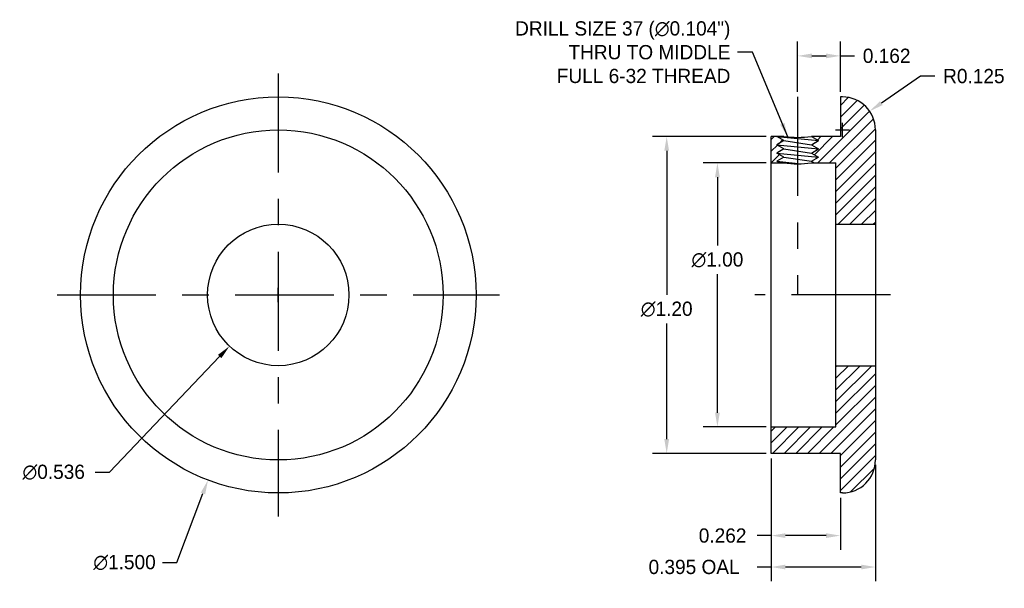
# Model space of a CAD drawing. Extents: x -1.75 to 1.99, y 13.92 to 16.08.
import ezdxf

# ---------------------------------------------------------------- set-up
doc = ezdxf.new("R2010")
doc.units = 0
doc.header["$LTSCALE"] = 0.5
doc.header["$MEASUREMENT"] = 0
doc.linetypes.add('CENTER2', pattern=[1.125, 0.75, -0.125, 0.125, -0.125])
doc.layers.get('DEFPOINTS').update_dxf_attribs({"linetype": 'CONTINUOUS'})
for name, color, linetype in [('CENTER', 1, 'CENTER2'), ('DIMENSION', 6, 'CONTINUOUS'), ('HATCH', 5, 'CONTINUOUS'), ('OBJECT', 5, 'CONTINUOUS')]:
    doc.layers.add(name, color=color, linetype=linetype)
doc.dimstyles.get("Standard").update_dxf_attribs({"dimtxt": 0.18, "dimasz": 0.18, "dimexe": 0.18, "dimexo": 0.0625, "dimgap": 0.09, "dimtad": 0, "dimtih": 1, "dimtoh": 1, "dimdec": 3, "dimzin": 0, "dimdsep": 46, "dimtxsty": 'Standard', "dimcen": 0.09, "dimadec": 0, "dimazin": 0, "dimtfac": 1, "dimtdec": 4, "dimtofl": 0, "dimtmove": 0, "dimatfit": 3, "dimfxl": 1, "dimtolj": 1, "dimtzin": 0, "dimarcsym": 0})

# ---------------------------------------------------------------- blocks, each defined once
blk = doc.blocks.new('*D2')
at = {"layer": 'DEFPOINTS', "color": 0}
for p in [(-0.4996, 15.7348), (-1.0322, 14.3326)]:
    blk.add_point(p, dxfattribs=at)
at = {"layer": 'DIMENSION', "color": 0, "lineweight": -2}
for p, q in [((-0.7659, 15.0067), (-0.7659, 15.0607)), ((-0.7929, 15.0337), (-0.7389, 15.0337)), ((-1.1509, 14.0201), (-1.0514, 14.2821)), ((-1.2049, 14.0201), (-1.1509, 14.0201))]:
    blk.add_line(p, q, dxfattribs=at)
at = {"layer": 'DIMENSION', "color": 0}
blk.add_solid([(-1.0598, 14.2853), (-1.043, 14.2789), (-1.0322, 14.3326)], dxfattribs=at)
at = {"layer": 'DIMENSION', "color": 0, "insert": (-1.3489, 14.0201), "char_height": 0.054, "attachment_point": 5}
blk.add_mtext('\\A1;∅1.500', dxfattribs=at)
blk = doc.blocks.new('*D3')
at = {"layer": 'DEFPOINTS', "color": 0}
for p in [(-0.581, 15.2277), (-0.9508, 14.8397)]:
    blk.add_point(p, dxfattribs=at)
at = {"layer": 'DIMENSION', "color": 0, "lineweight": -2}
for p, q in [((-0.7659, 15.0067), (-0.7659, 15.0607)), ((-0.7929, 15.0337), (-0.7389, 15.0337)), ((-1.4059, 14.3622), (-0.9881, 14.8006)), ((-1.4599, 14.3622), (-1.4059, 14.3622))]:
    blk.add_line(p, q, dxfattribs=at)
at = {"layer": 'DIMENSION', "color": 0}
blk.add_solid([(-0.9946, 14.8068), (-0.9816, 14.7944), (-0.9508, 14.8397)], dxfattribs=at)
at = {"layer": 'DIMENSION', "color": 0, "insert": (-1.6174, 14.3622), "char_height": 0.054, "attachment_point": 5}
blk.add_mtext('\\A1;∅0.536', dxfattribs=at)
blk = doc.blocks.new('*D4')
at = {"layer": 'DEFPOINTS', "color": 0}
for p in [(1.1032, 15.5337), (0.8991, 14.5337), (1.1032, 14.5337)]:
    blk.add_point(p, dxfattribs=at)
at = {"layer": 'DIMENSION', "color": 0, "lineweight": -2}
for p, q in [((1.0845, 15.5337), (0.8451, 15.5337)), ((0.8991, 15.4797), (0.8991, 15.2204)), ((0.8991, 14.5877), (0.8991, 15.1124)), ((1.0845, 14.5337), (0.8451, 14.5337))]:
    blk.add_line(p, q, dxfattribs=at)
at = {"layer": 'DIMENSION', "color": 0}
for points in [[(0.8901, 15.4797), (0.9081, 15.4797), (0.8991, 15.5337)], [(0.8901, 14.5877), (0.9081, 14.5877), (0.8991, 14.5337)]]:
    blk.add_solid(points, dxfattribs=at)
at = {"layer": 'DIMENSION', "color": 0, "insert": (0.8991, 15.1664), "char_height": 0.054, "attachment_point": 5}
blk.add_mtext('\\A1;∅1.00', dxfattribs=at)
blk = doc.blocks.new('*D5')
at = {"layer": 'DEFPOINTS', "color": 0}
for p in [(1.1032, 15.6337), (0.7068, 14.4337), (1.1032, 14.4337)]:
    blk.add_point(p, dxfattribs=at)
at = {"layer": 'DIMENSION', "color": 0, "lineweight": -2}
for p, q in [((1.0845, 15.6337), (0.6528, 15.6337)), ((0.7068, 15.5797), (0.7068, 15.0337)), ((0.7068, 14.4877), (0.7068, 14.9257)), ((1.0845, 14.4337), (0.6528, 14.4337))]:
    blk.add_line(p, q, dxfattribs=at)
at = {"layer": 'DIMENSION', "color": 0}
for points in [[(0.6978, 15.5797), (0.7158, 15.5797), (0.7068, 15.6337)], [(0.6978, 14.4877), (0.7158, 14.4877), (0.7068, 14.4337)]]:
    blk.add_solid(points, dxfattribs=at)
at = {"layer": 'DIMENSION', "color": 0, "insert": (0.7068, 14.9797), "char_height": 0.054, "attachment_point": 5}
blk.add_mtext('\\A1;∅1.20', dxfattribs=at)
blk = doc.blocks.new('*D6')
at = {"layer": 'DEFPOINTS', "color": 0}
for p in [(1.1032, 14.4337), (1.3652, 14.2837), (1.3652, 14.1222)]:
    blk.add_point(p, dxfattribs=at)
at = {"layer": 'DIMENSION', "color": 0, "lineweight": -2}
for p, q in [((1.1032, 14.4149), (1.1032, 14.0682)), ((1.3652, 14.2649), (1.3652, 14.0682)), ((1.1032, 14.1222), (1.0492, 14.1222)), ((1.3112, 14.1222), (1.1572, 14.1222))]:
    blk.add_line(p, q, dxfattribs=at)
at = {"layer": 'DIMENSION', "color": 0}
for points in [[(1.1572, 14.1312), (1.1572, 14.1132), (1.1032, 14.1222)], [(1.3112, 14.1312), (1.3112, 14.1132), (1.3652, 14.1222)]]:
    blk.add_solid(points, dxfattribs=at)
at = {"layer": 'DIMENSION', "color": 0, "insert": (0.9187, 14.1222), "char_height": 0.054, "attachment_point": 5}
blk.add_mtext('\\A1;0.262', dxfattribs=at)
blk = doc.blocks.new('*D7')
at = {"layer": 'DEFPOINTS', "color": 0}
for p in [(1.1032, 14.4337), (1.4982, 14.4087), (1.4982, 14.0033)]:
    blk.add_point(p, dxfattribs=at)
at = {"layer": 'DIMENSION', "color": 0, "lineweight": -2}
for p, q in [((1.1032, 14.4149), (1.1032, 13.9493)), ((1.4982, 14.3899), (1.4982, 13.9493)), ((1.1032, 14.0033), (1.0492, 14.0033)), ((1.4442, 14.0033), (1.1572, 14.0033))]:
    blk.add_line(p, q, dxfattribs=at)
at = {"layer": 'DIMENSION', "color": 0}
for points in [[(1.1572, 14.0123), (1.1572, 13.9943), (1.1032, 14.0033)], [(1.4442, 14.0123), (1.4442, 13.9943), (1.4982, 14.0033)]]:
    blk.add_solid(points, dxfattribs=at)
at = {"layer": 'DIMENSION', "color": 0, "insert": (0.8107, 14.0033), "char_height": 0.054, "attachment_point": 5}
blk.add_mtext('\\A1;0.395 OAL', dxfattribs=at)
blk = doc.blocks.new('*D8')
at = {"layer": 'DEFPOINTS', "color": 0}
for p in [(1.4762, 15.7296), (1.3732, 15.6587)]:
    blk.add_point(p, dxfattribs=at)
at = {"layer": 'DIMENSION', "color": 0, "lineweight": -2}
for p, q in [((1.6689, 15.8623), (1.5207, 15.7602)), ((1.7229, 15.8623), (1.6689, 15.8623)), ((1.3732, 15.6317), (1.3732, 15.6857)), ((1.3462, 15.6587), (1.4002, 15.6587))]:
    blk.add_line(p, q, dxfattribs=at)
at = {"layer": 'DIMENSION', "color": 0}
blk.add_solid([(1.5156, 15.7676), (1.5258, 15.7528), (1.4762, 15.7296)], dxfattribs=at)
at = {"layer": 'DIMENSION', "color": 0, "insert": (1.8714, 15.8623), "char_height": 0.054, "attachment_point": 5}
blk.add_mtext('\\A1;R0.125', dxfattribs=at)
blk = doc.blocks.new('*D9')
at = {"layer": 'DEFPOINTS', "color": 0}
for p in [(1.3652, 15.9391), (1.2032, 15.7837), (1.3652, 15.7837)]:
    blk.add_point(p, dxfattribs=at)
at = {"layer": 'DIMENSION', "color": 0, "lineweight": -2}
for p, q in [((1.2032, 15.8024), (1.2032, 15.9931)), ((1.3652, 15.8024), (1.3652, 15.9931)), ((1.2572, 15.9391), (1.3112, 15.9391)), ((1.3652, 15.9391), (1.4192, 15.9391))]:
    blk.add_line(p, q, dxfattribs=at)
at = {"layer": 'DIMENSION', "color": 0}
for points in [[(1.2572, 15.9481), (1.2572, 15.9301), (1.2032, 15.9391)], [(1.3112, 15.9481), (1.3112, 15.9301), (1.3652, 15.9391)]]:
    blk.add_solid(points, dxfattribs=at)
at = {"layer": 'DIMENSION', "color": 0, "insert": (1.5407, 15.9391), "char_height": 0.054, "attachment_point": 5}
blk.add_mtext('\\A1;0.162', dxfattribs=at)

msp = doc.modelspace()

# ---------------------------------------------------------------- hatches: boundary and pattern name
at = {"layer": 'HATCH'}
h = msp.add_hatch(dxfattribs=at)
h.set_pattern_fill('ANSI31', color=256, scale=0.25, style=0)
h.set_pattern_definition([(45, (4.307856, 0), (-0.022097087, 0.022097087), [])])
h.paths.add_polyline_path([(1.4982, 15.6587, 0.414214), (1.3732, 15.7837), (1.3652, 15.7837), (1.3652, 15.6337), (1.2552, 15.6337), (1.2823, 15.6181), (1.2552, 15.6024), (1.2823, 15.5868), (1.2552, 15.5712), (1.2823, 15.5556), (1.2552, 15.5399), (1.2661, 15.5337), (1.3482, 15.5337), (1.3482, 15.3017), (1.4982, 15.3017)])
h.paths.add_polyline_path([(1.3482, 14.5337), (1.1032, 14.5337), (1.1032, 14.4337), (1.3652, 14.4337), (1.3652, 14.2837), (1.3732, 14.2837, 0.414214), (1.4982, 14.4087), (1.4982, 14.7657), (1.3482, 14.7657)])
h.paths.add_polyline_path([(1.1032, 15.5337), (1.135, 15.5337), (1.1242, 15.5399), (1.1512, 15.5556), (1.1242, 15.5712), (1.1512, 15.5868), (1.1242, 15.6024), (1.1512, 15.6181), (1.1242, 15.6337), (1.1032, 15.6337)])

# ---------------------------------------------------------------- linework, layer by layer
at = {"layer": 'CENTER'}
for p, q in [((-0.7659, 15.8725), (-0.7659, 14.1948)), ((1.2032, 15.7837), (1.2032, 15.0337)), ((-1.6048, 15.0337), (0.0729, 15.0337)), ((1.5552, 15.0337), (1.0413, 15.0337))]:
    msp.add_line(p, q, dxfattribs=at)
at = {"layer": 'OBJECT'}
for p, q in [((1.3732, 15.7837), (1.3652, 15.7837)), ((1.3652, 15.7837), (1.3652, 15.6337)), ((1.4982, 15.6587), (1.4982, 14.4087)), ((1.1032, 14.4337), (1.1032, 15.6337)), ((1.1512, 15.6337), (1.1032, 15.6337)), ((1.1512, 15.6181), (1.1242, 15.6337)), ((1.1242, 15.6337), (1.2823, 15.6181)), ((1.1512, 15.6181), (1.1242, 15.6024)), ((1.1512, 15.6181), (1.2552, 15.6024)), ((1.3652, 15.6337), (1.2552, 15.6337)), ((1.2552, 15.6337), (1.2823, 15.6181)), ((1.2552, 15.6024), (1.2823, 15.6181)), ((1.1512, 15.5868), (1.1242, 15.6024)), ((1.1242, 15.6024), (1.2823, 15.5868)), ((1.1512, 15.5868), (1.1242, 15.5712)), ((1.1512, 15.5556), (1.1242, 15.5712)), ((1.1242, 15.5712), (1.2823, 15.5556)), ((1.1512, 15.5868), (1.2552, 15.5712)), ((1.2552, 15.6024), (1.2823, 15.5868)), ((1.2552, 15.5712), (1.2823, 15.5868)), ((1.2552, 15.5712), (1.2823, 15.5556)), ((1.1032, 15.5337), (1.1512, 15.5337)), ((1.1512, 15.5556), (1.1242, 15.5399)), ((1.135, 15.5337), (1.1242, 15.5399)), ((1.1242, 15.5399), (1.2165, 15.5308)), ((1.1512, 15.5556), (1.2552, 15.5399)), ((1.2552, 15.5399), (1.2823, 15.5556)), ((1.2552, 15.5399), (1.2661, 15.5337)), ((1.2552, 15.5337), (1.3482, 15.5337)), ((1.3482, 14.5337), (1.3482, 15.5337)), ((1.3482, 15.3017), (1.4982, 15.3017)), ((1.4982, 15.3017), (1.4982, 15.3017)), ((1.3482, 14.7657), (1.4982, 14.7657)), ((1.4982, 14.7657), (1.4982, 14.7657)), ((1.1032, 14.5337), (1.3482, 14.5337)), ((1.3652, 14.4337), (1.1032, 14.4337)), ((1.3652, 14.2837), (1.3652, 14.4337)), ((1.3732, 14.2837), (1.3652, 14.2837))]:
    msp.add_line(p, q, dxfattribs=at)
for radius in [0.75, 0.625, 0.268]:
    msp.add_circle((-0.7659, 15.0337), radius, dxfattribs=at)
for centre, radius, start, end in [((1.3732, 15.6587), 0.125, 0, 90), ((1.2032, 16.073), 0.4424, 263.2496, 276.7504), ((1.2032, 15.973), 0.4424, 263.2496, 276.7504), ((1.3732, 14.4087), 0.125, 270, 0)]:
    msp.add_arc(centre, radius, start, end, dxfattribs=at)

# ---------------------------------------------------------------- texts
at = {"layer": 'DIMENSION', "insert": (0.9482, 15.9528), "char_height": 0.054, "attachment_point": 6}
msp.add_mtext('DRILL SIZE 37 ({\\A1;∅0.104")\\PTHRU TO MIDDLE\\PFULL 6-32 THREAD}', dxfattribs=at)

# ---------------------------------------------------------------- dimensions: what is measured, and where the dimension line sits
at = {"layer": 'DIMENSION'}
dim = msp.add_linear_dim(base=(1.3652, 15.9391), p1=(1.2032, 15.7837), p2=(1.3652, 15.7837), dimstyle='Standard', override={"dimscale": 0.3, "dimtdec": 3}, dxfattribs=at)
dim.commit()
dim.dimension.update_dxf_attribs({"geometry": '*D9', "text_midpoint": (1.5407, 15.9391)})
dim = msp.add_radius_dim(center=(1.3732, 15.6587), mpoint=(1.4762, 15.7296), dimstyle='Standard', override={"dimscale": 0.3, "dimtdec": 3}, dxfattribs=at)
dim.commit()
dim.dimension.update_dxf_attribs({"geometry": '*D8', "text_midpoint": (1.8714, 15.8623), "dimtype": 164})
for p1, p2, picture, middle in [((-0.4996, 15.7348), (-1.0322, 14.3326), '*D2', (-1.3489, 14.0201)), ((-0.581, 15.2277), (-0.9508, 14.8397), '*D3', (-1.6174, 14.3622))]:
    dim = msp.add_diameter_dim_2p(p1=p1, p2=p2, dimstyle='Standard', override={"dimscale": 0.3, "dimtdec": 3}, dxfattribs=at)
    dim.commit()
    dim.dimension.update_dxf_attribs({"geometry": picture, "text_midpoint": middle, "dimtype": 163})
for base, p1, p2, picture, middle in [((0.7068, 14.4337), (1.1032, 15.6337), (1.1032, 14.4337), '*D5', (0.7068, 14.9797)), ((0.8991, 14.5337), (1.1032, 15.5337), (1.1032, 14.5337), '*D4', (0.8991, 15.1664))]:
    dim = msp.add_linear_dim(base=base, p1=p1, p2=p2, angle=90, text='∅<>', dimstyle='Standard', override={"dimscale": 0.3, "dimdec": 2, "dimtdec": 3}, dxfattribs=at)
    dim.commit()
    dim.dimension.update_dxf_attribs({"geometry": picture, "text_midpoint": middle, "dimtype": 160})
dim = msp.add_linear_dim(base=(1.4982, 14.0033), p1=(1.1032, 14.4337), p2=(1.4982, 14.4087), text='<> OAL', dimstyle='Standard', override={"dimscale": 0.3, "dimtdec": 3}, dxfattribs=at)
dim.commit()
dim.dimension.update_dxf_attribs({"geometry": '*D7', "text_midpoint": (0.8107, 14.0033), "dimtype": 160})
dim = msp.add_linear_dim(base=(1.3652, 14.1222), p1=(1.1032, 14.4337), p2=(1.3652, 14.2837), dimstyle='Standard', override={"dimscale": 0.3, "dimtdec": 3}, dxfattribs=at)
dim.commit()
dim.dimension.update_dxf_attribs({"geometry": '*D6', "text_midpoint": (0.9187, 14.1222), "dimtype": 160})

# ---------------------------------------------------------------- leaders
at = {"layer": 'DIMENSION', "annotation_type": 0, "has_hookline": 1, "hookline_direction": 1, "text_width": 1.062}
msp.add_leader([(1.1658, 15.6322), (1.0327, 15.9528), (0.9752, 15.9528)], dimstyle='Standard', override={"dimscale": 0.3, "dimtdec": 3}, dxfattribs=at)

doc.saveas('drawing.dxf')
